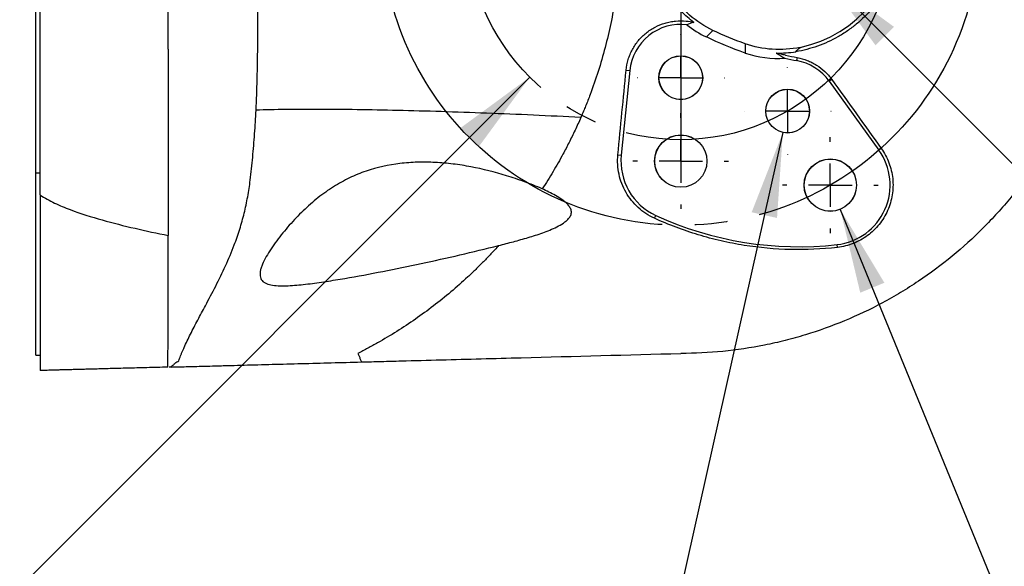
# Model space of a CAD drawing. Header units: millimetres. Extents: x 19 to 819, y 19 to 629.
# Tile 3 of 12: x 92 to 207, y 138 to 202. Entities that reach past the tile are written whole.
import ezdxf

# ---------------------------------------------------------------- set-up
doc = ezdxf.new("R2010")
doc.units = ezdxf.units.MM
doc.header["$LTSCALE"] = 3
doc.linetypes.add('SLD-Center', pattern=[19.05, 15.24, -1.27, 1.27, -1.27])
doc.linetypes.add('SLD-Solid', pattern=[0])
doc.layers.add('CENTER', color=40, linetype='SLD-Center')
doc.layers.add('DIMENSIONS', color=140, linetype='SLD-Solid', lineweight=25)
doc.styles.add('SLDTEXTSTYLE0', font='TXT', dxfattribs={"width": 0.7})
doc.dimstyles.new('SLDDIMSTYLE2', dxfattribs={"dimtxt": 6.474023, "dimasz": 9.906, "dimexe": 0, "dimexo": 0.0625, "dimgap": 1.618506, "dimtad": 0, "dimtih": 1, "dimtoh": 1, "dimrnd": 1e-09, "dimzin": 4, "dimdsep": 46, "dimtxsty": 'SLDTEXTSTYLE0', "dimsah": 1, "dimcen": 0, "dimadec": 0, "dimazin": 1, "dimtfac": 1, "dimtofl": 0, "dimtmove": 0, "dimatfit": 3, "dimfxl": 0, "dimfrac": 2, "dimtolj": 1, "dimtzin": 12, "dimarcsym": 0})
doc.dimstyles.new('SLDDIMSTYLE5', dxfattribs={"dimtxt": 6.474023, "dimasz": 9.906, "dimexe": 0, "dimexo": 0.0625, "dimgap": 1.618506, "dimtad": 0, "dimtih": 1, "dimtoh": 1, "dimrnd": 1e-09, "dimzin": 12, "dimdsep": 46, "dimtxsty": 'SLDTEXTSTYLE0', "dimsah": 1, "dimcen": 0, "dimadec": 0, "dimazin": 3, "dimtfac": 1, "dimtofl": 0, "dimtmove": 0, "dimatfit": 3, "dimfxl": 0, "dimfrac": 2, "dimtolj": 1, "dimtzin": 12, "dimarcsym": 0})

# ---------------------------------------------------------------- blocks, each defined once
blk = doc.blocks.new('_D_11')
at = {"layer": 'DIMENSIONS'}
for p, q in [((253.97, 281.04), (251.79, 281.04)), ((251.79, 281.04), (251.79, 270.75)), ((273.21, 281.04), (275.38, 281.04)), ((275.38, 281.04), (275.38, 270.75)), ((193.72, 237.7), (227.65, 271.64)), ((227.65, 271.64), (244.32, 271.64)), ((251.79, 270.75), (253.97, 270.75)), ((275.38, 270.75), (273.21, 270.75))]:
    blk.add_line(p, q, dxfattribs=at)
blk.add_solid([(193.72, 237.7), (201.8, 243.63), (199.64, 245.78)], dxfattribs=at)
at = {"layer": 'DIMENSIONS', "char_height": 6.35, "attachment_point": 1, "style": 'SLDTEXTSTYLE0'}
for s, insert in [('%%c', (249.08, 290.67)), ('70.0', (258.86, 290.67)), ('2.76', (253.97, 278.93)), ('B.C.', (254.64, 267.2))]:
    blk.add_mtext(s, dxfattribs=dict(at, insert=insert))
blk = doc.blocks.new('_D_12')
at = {"layer": 'DIMENSIONS'}
for p, q in [((151.29, 195.28), (90.54, 134.53)), ((44.99, 143.93), (42.81, 143.93)), ((42.81, 143.93), (42.81, 133.64)), ((64.23, 143.93), (66.4, 143.93)), ((66.4, 143.93), (66.4, 133.64)), ((90.54, 134.53), (73.88, 134.53)), ((42.81, 133.64), (44.99, 133.64)), ((66.4, 133.64), (64.23, 133.64))]:
    blk.add_line(p, q, dxfattribs=at)
blk.add_solid([(151.29, 195.28), (143.21, 189.35), (145.36, 187.19)], dxfattribs=at)
at = {"layer": 'DIMENSIONS', "char_height": 6.35, "attachment_point": 1, "style": 'SLDTEXTSTYLE0'}
for s, insert in [('%%c', (40.1, 153.57)), ('50.0', (49.88, 153.57)), ('1.97', (44.99, 141.83)), ('B.C.', (45.66, 130.09))]:
    blk.add_mtext(s, dxfattribs=dict(at, insert=insert))
blk = doc.blocks.new('_D_13')
at = {"layer": 'DIMENSIONS'}
for p, q in [((185.84, 207.08), (228.16, 164.76)), ((270.21, 174.16), (268.04, 174.16)), ((268.04, 174.16), (268.04, 163.87)), ((289.45, 174.16), (291.63, 174.16)), ((291.63, 174.16), (291.63, 163.87)), ((228.16, 164.76), (244.83, 164.76)), ((268.04, 163.87), (270.21, 163.87)), ((291.63, 163.87), (289.45, 163.87))]:
    blk.add_line(p, q, dxfattribs=at)
blk.add_solid([(185.84, 207.08), (191.76, 199), (193.92, 201.16)], dxfattribs=at)
at = {"layer": 'DIMENSIONS', "char_height": 6.35, "attachment_point": 1, "style": 'SLDTEXTSTYLE0'}
for s, insert in [('%%c', (265.33, 183.79)), ('16.6', (275.1, 183.79)), ('0.65', (270.21, 172.06)), ('CABLE GLAND', (249.59, 160.32))]:
    blk.add_mtext(s, dxfattribs=dict(at, insert=insert))
blk = doc.blocks.new('_D_15')
at = {"layer": 'DIMENSIONS'}
for p, q in [((187.63, 179.81), (214, 115.42)), ((239.78, 124.82), (237.61, 124.82)), ((237.61, 124.82), (237.61, 114.53)), ((259.02, 124.82), (261.19, 124.82)), ((261.19, 124.82), (261.19, 114.53)), ((214, 115.42), (230.67, 115.42)), ((237.61, 114.53), (239.78, 114.53)), ((261.19, 114.53), (259.02, 114.53))]:
    blk.add_line(p, q, dxfattribs=at)
blk.add_solid([(187.63, 179.81), (189.97, 170.06), (192.79, 171.22)], dxfattribs=at)
at = {"layer": 'DIMENSIONS', "char_height": 6.35, "attachment_point": 1, "style": 'SLDTEXTSTYLE0'}
for s, insert in [('%%c', (237.59, 134.46)), ('6.1', (247.36, 134.46)), ('0.24', (239.78, 122.72)), ('X3', (243.81, 110.98))]:
    blk.add_mtext(s, dxfattribs=dict(at, insert=insert))
blk = doc.blocks.new('_D_16')
at = {"layer": 'DIMENSIONS'}
for p, q in [((180.91, 188.8), (165.01, 117.64)), ((119.99, 127.04), (117.82, 127.04)), ((117.82, 127.04), (117.82, 116.75)), ((139.23, 127.04), (141.4, 127.04)), ((141.4, 127.04), (141.4, 116.75)), ((165.01, 117.64), (148.34, 117.64)), ((117.82, 116.75), (119.99, 116.75)), ((141.4, 116.75), (139.23, 116.75))]:
    blk.add_line(p, q, dxfattribs=at)
blk.add_solid([(180.91, 188.8), (177.26, 179.47), (180.23, 178.8)], dxfattribs=at)
at = {"layer": 'DIMENSIONS', "char_height": 6.35, "attachment_point": 1, "style": 'SLDTEXTSTYLE0'}
for s, insert in [('%%c', (117.79, 136.68)), ('5.1', (127.57, 136.68)), ('0.20', (119.99, 124.94)), ('X2', (124.02, 113.2))]:
    blk.add_mtext(s, dxfattribs=dict(at, insert=insert))
blk = doc.blocks.new('SW_CENTERMARKSYMBOL_5')
at = {"layer": 'CENTER', "color": 0}
for p, q in [((0, 5.08), (0, 5.1)), ((0, 0), (0, 2.54)), ((-5.08, 0), (-5.1, 0)), ((0, 0), (-2.54, 0)), ((0, 0), (0, -2.54)), ((0, 0), (2.54, 0)), ((5.08, 0), (5.1, 0)), ((0, -5.08), (0, -5.1))]:
    blk.add_line(p, q, dxfattribs=at)
blk = doc.blocks.new('SW_CENTERMARKSYMBOL_9')
at = {"layer": 'CENTER', "color": 0}
for p, q in [((0, 5.08), (0, 5.6)), ((0, 0), (0, 2.54)), ((-5.08, 0), (-5.6, 0)), ((0, 0), (-2.54, 0)), ((0, 0), (0, -2.54)), ((0, 0), (2.54, 0)), ((5.08, 0), (5.6, 0)), ((0, -5.08), (0, -5.6))]:
    blk.add_line(p, q, dxfattribs=at)
blk = doc.blocks.new('SW_CENTERMARKSYMBOL_13')
at = {"layer": 'CENTER', "color": 0}
for p, q in [((0, 5.08), (0, 5.6)), ((0, 0), (0, 2.54)), ((-5.08, 0), (-5.6, 0)), ((0, 0), (-2.54, 0)), ((0, 0), (0, -2.54)), ((0, 0), (2.54, 0)), ((5.08, 0), (5.6, 0)), ((0, -5.08), (0, -5.6))]:
    blk.add_line(p, q, dxfattribs=at)
blk = doc.blocks.new('SW_CENTERMARKSYMBOL_14')
at = {"layer": 'CENTER', "color": 0}
for p, q in [((0, 5.08), (0, 5.1)), ((0, 0), (0, 2.54)), ((-5.08, 0), (-5.1, 0)), ((0, 0), (-2.54, 0)), ((0, 0), (0, -2.54)), ((0, 0), (2.54, 0)), ((5.08, 0), (5.1, 0)), ((0, -5.08), (0, -5.1))]:
    blk.add_line(p, q, dxfattribs=at)
blk = doc.blocks.new('SW_CENTERMARKSYMBOL_15')
at = {"layer": 'CENTER', "color": 0}
for p, q in [((0, 5.08), (0, 27.54)), ((0, 0), (0, 2.54)), ((-5.08, 0), (-27.54, 0)), ((0, 0), (-2.54, 0)), ((0, 0), (0, -2.54)), ((0, 0), (2.54, 0)), ((5.08, 0), (27.54, 0)), ((0, -5.08), (0, -27.54))]:
    blk.add_line(p, q, dxfattribs=at)

msp = doc.modelspace()

# ---------------------------------------------------------------- linework, layer by layer
for p, q in [((182.588, 197.574), (182.523, 197.21)), ((162.997, 196.054), (162.002, 186.154)), ((162.567, 196.097), (162.997, 196.054)), ((186.629, 195.018), (186.337, 194.808)), ((186.337, 194.808), (192.148, 186.732)), ((192.426, 186.932), (192.148, 186.732)), ((161.601, 186.194), (162.002, 186.154)), ((93.466, 184.089), (93.966, 184.089)), ((165.889, 178.765), (166.041, 179.095)), ((187.291, 175.356), (187.253, 175.687)), ((93.466, 162.749), (93.966, 162.749)), ((109.312, 161.363), (109.083, 161.357))]:
    msp.add_line(p, q)
for centre, radius in [((168.966, 195.204), 2.565), ((168.966, 195.204), 2.554), ((181.466, 191.303), 2.565), ((181.466, 191.303), 2.554), ((168.966, 185.454), 3.065), ((168.966, 185.454), 3.054), ((186.466, 182.643), 3.065), ((186.466, 182.643), 3.054)]:
    msp.add_circle(centre, radius)
for centre, radius, start, end in [((179.966, 212.954), 14.5, 281.82239, 78.17761), ((168.966, 195.454), 6, 83.10529, 174.26083), ((189.563, 236.585), 40, 257.87154, 259.86219), ((181.466, 191.303), 6, 35.73917, 79.86219), ((186.466, 182.643), 7, 276.45297, 35.73917), ((168.966, 185.454), 7, 174.26083, 245.29696), ((182.758, 215.434), 40, 245.29696, 276.45297)]:
    msp.add_arc(centre, radius, start, end)
for points, knots in [([(93.966, 181.51), (93.966, 186.571), (93.966, 191.766), (93.966, 202.292), (93.966, 207.623), (93.966, 218.285), (93.966, 223.615), (93.966, 234.141), (93.966, 239.337), (93.966, 244.397)], [0, 0, 0, 0, 0.25, 0.25, 0.5, 0.5, 0.75, 0.75, 1, 1, 1, 1]), ([(93.466, 184.089), (93.466, 188.762), (93.466, 193.535), (93.466, 203.203), (93.466, 208.066), (93.466, 212.954)], [0, 0, 0, 0, 0.5, 0.5, 1, 1, 1, 1]), ([(119.253, 191.422), (119.265, 191.67), (119.289, 192.164), (119.319, 192.909), (119.346, 193.656), (119.37, 194.406), (119.39, 195.157), (119.407, 195.911), (119.422, 196.667), (119.434, 197.425), (119.444, 198.186), (119.452, 198.948), (119.458, 199.713), (119.463, 200.48), (119.467, 201.249), (119.473, 202.659), (119.478, 204.719), (119.488, 206.99), (119.498, 208.82), (119.505, 210.202), (119.511, 211.58), (119.512, 212.496), (119.512, 212.954)], [0, 0, 0, 0, 0.0356306, 0.0712359, 0.1068214, 0.142393, 0.1779562, 0.2135164, 0.2490789, 0.2846486, 0.3202307, 0.3558299, 0.3914512, 0.4270991, 0.4627785, 0.4984938, 0.62291, 0.7476579, 0.8111421, 0.8743446, 0.9372891, 1, 1, 1, 1]), ([(161.942, 212.954), (161.941, 212.717), (161.94, 212.244), (161.926, 211.533), (161.904, 210.822), (161.872, 210.111), (161.831, 209.399), (161.781, 208.687), (161.722, 207.975), (161.585, 206.545), (161.31, 204.401), (160.795, 201.554), (160.132, 198.729), (159.324, 195.949), (158.534, 193.674), (157.933, 192.137), (157.565, 191.246), (157.378, 190.804), (157.274, 190.558)], [0, 0, 0, 0, 0.0308076, 0.0616349, 0.0924872, 0.1233695, 0.1542872, 0.1852454, 0.2162492, 0.2473037, 0.372284, 0.4974316, 0.6237506, 0.7500979, 0.8743727, 0.9374134, 0.9651859, 1, 1, 1, 1]), ([(218.966, 212.954), (218.966, 209.653), (218.643, 206.406), (217.691, 201.616), (217.296, 200.033), (216.583, 197.678), (216.325, 196.896), (215.77, 195.343), (215.474, 194.577), (213.907, 190.794), (212.373, 187.923), (210.108, 184.527), (209.637, 183.858), (208.66, 182.539), (208.153, 181.888), (206.586, 179.977), (205.487, 178.764), (202.03, 175.305), (199.515, 173.235), (196.103, 170.951), (195.405, 170.508), (193.994, 169.661), (193.28, 169.256), (191.117, 168.098), (189.644, 167.401), (186.639, 166.153), (185.106, 165.602), (182.761, 164.887), (181.971, 164.668), (180.377, 164.266), (179.57, 164.084), (175.533, 163.278), (172.268, 162.954), (168.966, 162.954)], [0, 0, 0, 0, 0.125, 0.125, 0.1875, 0.1875, 0.21875, 0.21875, 0.25, 0.25, 0.375, 0.375, 0.40625, 0.40625, 0.4375, 0.4375, 0.5, 0.5, 0.625, 0.625, 0.65625, 0.65625, 0.6875, 0.6875, 0.75, 0.75, 0.8125, 0.8125, 0.84375, 0.84375, 0.875, 0.875, 1, 1, 1, 1]), ([(194.899, 212.954), (194.899, 212.072), (194.822, 211.203), (194.594, 209.919), (194.499, 209.494), (194.271, 208.65), (194.138, 208.231), (193.684, 206.991), (193.312, 206.203), (192.656, 205.076), (192.42, 204.709), (191.916, 203.995), (191.645, 203.646), (190.793, 202.641), (190.174, 202.03), (189.169, 201.198), (188.822, 200.935), (188.101, 200.437), (187.726, 200.202), (186.584, 199.555), (185.793, 199.195), (184.563, 198.76), (184.146, 198.633), (183.298, 198.415), (182.866, 198.324), (182.432, 198.253)], [0, 0, 0, 0, 0.125, 0.125, 0.1875, 0.1875, 0.25, 0.25, 0.375, 0.375, 0.4375, 0.4375, 0.5, 0.5, 0.625, 0.625, 0.6875, 0.6875, 0.75, 0.75, 0.875, 0.875, 0.9375, 0.9375, 1, 1, 1, 1]), ([(172.735, 200.739), (171.746, 201.207), (170.826, 201.809), (169.176, 203.245), (168.461, 204.062), (167.859, 204.975)], [0, 0, 0, 0, 0.5, 0.5, 1, 1, 1, 1]), ([(170.485, 201.681), (169.979, 202.062), (169.505, 202.483), (168.627, 203.394), (168.225, 203.882), (167.862, 204.403)], [0, 0, 0, 0, 0.5, 0.5, 1, 1, 1, 1]), ([(162.567, 196.097), (162.608, 196.52), (162.691, 196.933), (162.875, 197.536), (162.946, 197.735), (163.11, 198.127), (163.202, 198.32), (163.502, 198.878), (163.738, 199.226), (164.142, 199.714), (164.286, 199.871), (164.587, 200.169), (164.744, 200.309), (165.232, 200.705), (165.583, 200.936), (166.331, 201.33), (166.718, 201.486), (167.318, 201.664), (167.521, 201.714), (167.933, 201.793), (168.143, 201.823), (168.768, 201.881), (169.187, 201.879), (169.606, 201.835)], [0, 0, 0, 0, 0.125, 0.125, 0.1875, 0.1875, 0.25, 0.25, 0.375, 0.375, 0.4375, 0.4375, 0.5, 0.5, 0.625, 0.625, 0.75, 0.75, 0.8125, 0.8125, 0.875, 0.875, 1, 1, 1, 1]), ([(108.966, 198.412), (108.967, 194.702), (108.966, 191.04), (108.966, 185.618), (108.967, 183.821), (108.965, 180.262), (108.964, 178.499), (108.971, 176.755)], [0, 0, 0, 0, 0.5, 0.5, 0.75, 0.75, 1, 1, 1, 1]), ([(182.937, 198.762), (181.867, 198.537), (180.77, 198.461), (178.588, 198.607), (177.525, 198.826), (176.493, 199.19)], [0, 0, 0, 0, 0.5, 0.5, 1, 1, 1, 1]), ([(182.588, 197.574), (182.993, 197.501), (183.385, 197.39), (183.952, 197.169), (184.138, 197.086), (184.503, 196.902), (184.683, 196.8), (185.202, 196.472), (185.523, 196.223), (186.115, 195.664), (186.388, 195.353), (186.629, 195.018)], [0, 0, 0, 0, 0.25, 0.25, 0.375, 0.375, 0.5, 0.5, 0.75, 0.75, 1, 1, 1, 1]), ([(110.198, 162.088), (110.232, 162.183), (110.303, 162.375), (110.419, 162.671), (110.546, 162.98), (110.684, 163.302), (110.895, 163.782), (111.19, 164.42), (111.58, 165.22), (111.993, 166.033), (112.43, 166.855), (112.873, 167.688), (113.575, 169.001), (114.527, 170.818), (115.693, 173.179), (116.639, 175.405), (117.359, 177.471), (117.885, 179.353), (118.295, 181.269), (118.559, 183.009), (118.73, 184.559), (118.861, 185.908), (118.982, 187.269), (119.088, 188.641), (119.179, 190.025), (119.228, 190.956), (119.253, 191.422)], [0, 0, 0, 0, 0.0116401, 0.0237675, 0.0363865, 0.0494966, 0.0630984, 0.0948636, 0.1267905, 0.1592171, 0.191732, 0.2242279, 0.2566907, 0.3436907, 0.4298412, 0.5145286, 0.5763637, 0.6373247, 0.6976209, 0.7574913, 0.7980025, 0.8384369, 0.8788364, 0.9192155, 0.9595959, 1, 1, 1, 1]), ([(157.274, 190.558), (153.557, 190.749), (149.845, 190.917), (142.634, 191.194), (139.138, 191.303), (132.563, 191.453), (129.486, 191.495), (123.911, 191.509), (121.414, 191.481), (119.253, 191.422)], [0, 0, 0, 0, 0.25, 0.25, 0.5, 0.5, 0.75, 0.75, 1, 1, 1, 1]), ([(157.274, 190.558), (157.161, 190.305), (156.936, 189.803), (156.591, 189.063), (156.243, 188.339), (155.892, 187.634), (155.538, 186.945), (155.113, 186.149), (154.61, 185.242), (154.015, 184.224), (153.396, 183.211), (152.965, 182.545), (152.749, 182.21)], [0, 0, 0, 0, 0.0874221, 0.173332, 0.2577416, 0.3406629, 0.4221085, 0.5020911, 0.6253815, 0.7494246, 0.8742767, 1, 1, 1, 1]), ([(192.426, 186.932), (192.8, 186.411), (193.098, 185.853), (193.437, 184.963), (193.531, 184.655), (193.679, 184.034), (193.732, 183.721), (193.797, 183.089), (193.809, 182.768), (193.792, 182.129), (193.762, 181.813), (193.663, 181.188), (193.593, 180.879), (193.413, 180.268), (193.302, 179.965), (192.916, 179.094), (192.587, 178.552), (191.782, 177.551), (191.324, 177.113), (190.556, 176.548), (190.284, 176.374), (189.726, 176.067), (189.439, 175.932), (188.85, 175.701), (188.547, 175.604), (187.926, 175.449), (187.61, 175.392), (187.291, 175.356)], [0, 0, 0, 0, 0.125, 0.125, 0.1875, 0.1875, 0.25, 0.25, 0.3125, 0.3125, 0.375, 0.375, 0.4375, 0.4375, 0.5, 0.5, 0.625, 0.625, 0.75, 0.75, 0.8125, 0.8125, 0.875, 0.875, 0.9375, 0.9375, 1, 1, 1, 1]), ([(165.889, 178.765), (165.185, 179.086), (164.55, 179.506), (163.7, 180.28), (163.437, 180.56), (162.961, 181.151), (162.747, 181.463), (162.367, 182.121), (162.2, 182.469), (161.927, 183.176), (161.818, 183.538), (161.656, 184.279), (161.603, 184.662), (161.557, 185.426), (161.564, 185.81), (161.601, 186.194)], [0, 0, 0, 0, 0.25, 0.25, 0.375, 0.375, 0.5, 0.5, 0.625, 0.625, 0.75, 0.75, 0.875, 0.875, 1, 1, 1, 1]), ([(152.749, 182.21), (152.055, 182.513), (151.359, 182.788), (149.969, 183.297), (149.273, 183.531), (147.188, 184.171), (145.799, 184.52), (143.71, 184.915), (143.013, 185.025), (141.616, 185.197), (140.917, 185.26), (139.527, 185.331), (138.833, 185.34), (137.456, 185.3), (136.775, 185.25), (134.751, 185.009), (133.43, 184.723), (131.801, 184.168), (131.476, 184.047), (130.829, 183.784), (130.505, 183.64), (129.548, 183.182), (128.924, 182.836), (127.7, 182.062), (127.098, 181.635), (125.908, 180.691), (125.331, 180.184), (124.494, 179.38), (124.219, 179.104), (123.678, 178.538), (123.41, 178.246), (122.623, 177.354), (122.129, 176.747), (121.44, 175.82), (121.218, 175.506), (120.807, 174.886), (120.617, 174.58), (120.276, 173.974), (120.124, 173.673), (119.945, 173.244), (119.893, 173.105), (119.807, 172.832), (119.773, 172.699), (119.704, 172.317), (119.703, 172.087), (119.805, 171.682), (119.907, 171.516), (120.134, 171.312), (120.221, 171.252), (120.414, 171.149), (120.519, 171.105), (120.861, 170.992), (121.123, 170.942), (121.683, 170.879), (121.984, 170.865), (122.609, 170.863), (122.931, 170.873), (123.919, 170.929), (124.605, 170.998), (126.013, 171.167), (126.737, 171.268), (128.187, 171.489), (128.917, 171.608), (131.117, 171.985), (132.598, 172.26), (135.577, 172.843), (137.075, 173.15), (140.084, 173.793), (141.596, 174.129), (144.622, 174.83), (146.135, 175.195), (147.647, 175.58)], [0, 0, 0, 0, 0.03125, 0.03125, 0.0625, 0.0625, 0.125, 0.125, 0.15625, 0.15625, 0.1875, 0.1875, 0.21875, 0.21875, 0.25, 0.25, 0.3125, 0.3125, 0.328125, 0.328125, 0.34375, 0.34375, 0.375, 0.375, 0.40625, 0.40625, 0.4375, 0.4375, 0.453125, 0.453125, 0.46875, 0.46875, 0.5, 0.5, 0.515625, 0.515625, 0.53125, 0.53125, 0.546875, 0.546875, 0.5546875, 0.5546875, 0.5625, 0.5625, 0.578125, 0.578125, 0.59375, 0.59375, 0.6015625, 0.6015625, 0.609375, 0.609375, 0.625, 0.625, 0.640625, 0.640625, 0.65625, 0.65625, 0.6875, 0.6875, 0.71875, 0.71875, 0.75, 0.75, 0.8125, 0.8125, 0.875, 0.875, 0.9375, 0.9375, 1, 1, 1, 1]), ([(93.466, 162.749), (93.466, 162.749), (93.466, 162.878), (93.466, 163.382), (93.466, 163.758), (93.466, 164.387), (93.466, 164.521), (93.466, 164.803), (93.466, 165.247), (93.466, 165.755), (93.466, 166.852), (93.466, 167.694), (93.466, 169.125), (93.466, 169.632), (93.466, 170.686), (93.466, 171.234), (93.466, 172.942), (93.466, 174.165), (93.466, 176.126), (93.466, 176.803), (93.466, 178.189), (93.466, 178.895), (93.466, 181.053), (93.466, 182.544), (93.466, 184.089)], [0, 0, 0, 0, 0.125, 0.125, 0.25, 0.25, 0.28125, 0.28125, 0.3125, 0.375, 0.375, 0.5, 0.5, 0.5625, 0.5625, 0.625, 0.625, 0.75, 0.75, 0.8125, 0.8125, 0.875, 0.875, 1, 1, 1, 1]), ([(147.647, 175.58), (148.225, 175.725), (148.802, 175.874), (149.955, 176.183), (150.53, 176.343), (151.675, 176.684), (152.244, 176.865), (153.368, 177.272), (153.925, 177.496), (154.722, 177.897), (154.982, 178.042), (155.353, 178.293), (155.474, 178.382), (155.704, 178.581), (155.812, 178.688), (155.998, 178.929), (156.073, 179.059), (156.163, 179.348), (156.171, 179.501), (156.116, 179.792), (156.055, 179.93), (155.902, 180.18), (155.808, 180.296), (155.506, 180.614), (155.278, 180.795), (154.802, 181.13), (154.553, 181.284), (153.796, 181.717), (153.275, 181.972), (152.749, 182.21)], [0, 0, 0, 0, 0.125, 0.125, 0.25, 0.25, 0.375, 0.375, 0.5, 0.5, 0.5625, 0.5625, 0.59375, 0.59375, 0.625, 0.625, 0.65625, 0.65625, 0.6875, 0.6875, 0.71875, 0.71875, 0.75, 0.75, 0.8125, 0.8125, 0.875, 0.875, 1, 1, 1, 1]), ([(93.966, 181.51), (94.239, 181.32), (94.52, 181.149), (95.092, 180.831), (95.384, 180.683), (96.27, 180.263), (96.875, 180.015), (98.713, 179.322), (99.971, 178.93), (102.515, 178.213), (103.798, 177.891), (106.377, 177.292), (107.672, 177.016), (108.971, 176.755)], [0, 0, 0, 0, 0.0625, 0.0625, 0.125, 0.125, 0.25, 0.25, 0.5, 0.5, 0.75, 0.75, 1, 1, 1, 1]), ([(93.966, 181.51), (93.966, 180.046), (93.966, 178.623), (93.966, 175.896), (93.966, 174.588), (93.966, 172.105), (93.966, 170.933), (93.966, 168.767), (93.966, 167.771), (93.966, 165.953), (93.966, 165.133), (93.966, 163.711), (93.966, 163.107), (93.966, 161.616), (93.966, 161.049), (93.966, 160.954)], [0, 0, 0, 0, 0.125, 0.125, 0.25, 0.25, 0.375, 0.375, 0.5, 0.5, 0.625, 0.625, 0.75, 0.75, 1, 1, 1, 1]), ([(187.291, 175.356), (185.458, 175.148), (183.633, 175.067), (179.995, 175.15), (178.184, 175.313), (175.477, 175.744), (174.575, 175.918), (172.781, 176.33), (171.894, 176.566), (169.266, 177.359), (167.556, 178.004), (165.889, 178.765)], [0, 0, 0, 0, 0.25, 0.25, 0.5, 0.5, 0.625, 0.625, 0.75, 0.75, 1, 1, 1, 1]), ([(108.915, 161.353), (108.924, 161.541), (108.929, 161.792), (108.939, 162.412), (108.944, 162.783), (108.95, 163.647), (108.952, 164.142), (108.955, 164.977), (108.956, 165.269), (108.958, 165.879), (108.958, 166.196), (108.962, 167.845), (108.965, 169.365), (108.969, 171.523), (108.969, 171.967), (108.971, 172.873), (108.971, 173.335), (108.972, 174.751), (108.972, 175.733), (108.971, 176.755)], [0, 0, 0, 0, 0.125, 0.125, 0.25, 0.25, 0.375, 0.375, 0.4375, 0.4375, 0.5, 0.5, 0.75, 0.75, 0.8125, 0.8125, 0.875, 0.875, 1, 1, 1, 1]), ([(147.647, 175.58), (147.497, 175.415), (147.201, 175.088), (146.754, 174.608), (146.312, 174.141), (145.718, 173.53), (144.962, 172.779), (143.705, 171.586), (142.071, 170.14), (140.026, 168.495), (137.913, 166.952), (135.736, 165.513), (133.867, 164.4), (132.533, 163.666), (131.762, 163.26), (131.375, 163.061), (131.182, 162.961)], [0, 0, 0, 0, 0.0320559, 0.0635034, 0.0943439, 0.1245789, 0.1861865, 0.2477783, 0.3741438, 0.5004295, 0.6255522, 0.7505517, 0.8751878, 0.9376392, 0.9688758, 1, 1, 1, 1]), ([(131.182, 162.961), (131.227, 162.851), (131.318, 162.632), (131.451, 162.297), (131.538, 162.07), (131.581, 161.957)], [0, 0, 0, 0, 0.3332531, 0.6665391, 1, 1, 1, 1]), ([(131.581, 161.957), (132.36, 161.978), (133.139, 161.999), (134.696, 162.04), (135.475, 162.061), (137.812, 162.123), (139.37, 162.165), (144.043, 162.289), (147.158, 162.372), (156.505, 162.622), (162.736, 162.788), (168.966, 162.954)], [0, 0, 0, 0, 0.0625, 0.0625, 0.125, 0.125, 0.25, 0.25, 0.5, 0.5, 1, 1, 1, 1]), ([(108.915, 161.353), (108.498, 161.341), (107.68, 161.32), (106.48, 161.288), (105.333, 161.257), (104.239, 161.228), (103.196, 161.2), (102.206, 161.174), (101.296, 161.149), (100.463, 161.127), (99.704, 161.107), (98.989, 161.088), (98.317, 161.07), (97.688, 161.053), (97.102, 161.038), (96.56, 161.023), (96.061, 161.01), (95.605, 160.998), (95.192, 160.987), (94.822, 160.977), (94.496, 160.968), (94.211, 160.96), (94.045, 160.956), (93.966, 160.954)], [0, 0, 0, 0, 0.0812688, 0.1592361, 0.2339063, 0.3052846, 0.3733768, 0.4381895, 0.4997305, 0.5525128, 0.602601, 0.6500042, 0.6947331, 0.7368006, 0.7762221, 0.8130163, 0.8472062, 0.8788207, 0.9078961, 0.9344792, 0.9586314, 0.9804346, 1, 1, 1, 1]), ([(109.313, 161.364), (109.37, 161.423), (109.464, 161.52), (109.578, 161.631), (109.653, 161.704), (109.711, 161.754), (109.823, 161.847), (109.989, 161.97), (110.128, 162.049), (110.198, 162.088)], [0, 0, 0, 0, 0.1953018, 0.3213837, 0.3768602, 0.4394913, 0.519461, 0.7598899, 1, 1, 1, 1]), ([(109.317, 161.363), (109.566, 161.37), (109.941, 161.38), (110.693, 161.4), (110.976, 161.408), (111.449, 161.42), (111.616, 161.425), (111.962, 161.434), (112.142, 161.439), (113.074, 161.463), (113.921, 161.486), (115.096, 161.517), (115.337, 161.524), (115.825, 161.537), (116.073, 161.543), (116.825, 161.564), (117.34, 161.577), (118.393, 161.605), (118.931, 161.62), (120.028, 161.649), (120.589, 161.664), (122.286, 161.709), (123.429, 161.74), (125.734, 161.801), (126.895, 161.832), (129.229, 161.894), (130.403, 161.926), (131.581, 161.957)], [0, 0, 0, 0, 0.125, 0.125, 0.1875, 0.1875, 0.21875, 0.21875, 0.25, 0.25, 0.375, 0.375, 0.40625, 0.40625, 0.4375, 0.4375, 0.5, 0.5, 0.5625, 0.5625, 0.625, 0.625, 0.75, 0.75, 0.875, 0.875, 1, 1, 1, 1])]:
    msp.add_open_spline(points, degree=3, knots=knots)
for points in [[(108.966, 198.547), (108.966, 203.323), (108.966, 208.125), (108.966, 212.954)], [(169.606, 201.835), (169.902, 201.804), (170.196, 201.752), (170.485, 201.681)], [(170.485, 201.681), (170.181, 201.614), (169.924, 201.519), (169.687, 201.411)], [(169.687, 201.411), (170.39, 200.846), (171.147, 200.367), (171.958, 199.974)], [(171.958, 199.974), (172.207, 200.233), (172.464, 200.489), (172.735, 200.739)], [(176.493, 199.19), (175.216, 199.64), (173.963, 200.156), (172.735, 200.739)], [(176.505, 198.1), (174.955, 198.63), (173.439, 199.254), (171.958, 199.974)], [(108.966, 198.547), (108.966, 198.502), (108.966, 198.457), (108.966, 198.412)], [(176.493, 199.19), (176.509, 198.822), (176.511, 198.459), (176.505, 198.1)], [(180.133, 198.1), (180.904, 198.076), (181.67, 198.127), (182.432, 198.253)], [(182.432, 198.253), (182.584, 198.415), (182.751, 198.584), (182.937, 198.762)], [(176.505, 198.1), (177.998, 197.589), (179.585, 197.377), (181.159, 197.478)], [(180.165, 198.092), (180.154, 198.095), (180.144, 198.097), (180.133, 198.1)], [(180.133, 198.1), (180.528, 197.874), (180.86, 197.671), (181.159, 197.478)], [(181.23, 197.845), (181.051, 197.884), (180.696, 197.964), (180.341, 198.049), (180.165, 198.092)], [(181.23, 197.845), (181.681, 197.747), (182.134, 197.656), (182.588, 197.574)], [(161.601, 186.194), (161.92, 189.487), (162.242, 192.787), (162.567, 196.097)], [(186.629, 195.018), (188.56, 192.324), (190.492, 189.628), (192.426, 186.932)]]:
    msp.add_open_spline(points, degree=3)
at = {"layer": 'CENTER', "linetype": 'SLD-Center'}
for radius in [35, 25]:
    msp.add_circle((168.966, 212.954), radius, dxfattribs=at)

# ---------------------------------------------------------------- block references
at = {"layer": 'CENTER'}
for name, p in [('SW_CENTERMARKSYMBOL_15', (168.966, 212.954)), ('SW_CENTERMARKSYMBOL_14', (168.966, 195.204)), ('SW_CENTERMARKSYMBOL_5', (181.466, 191.303)), ('SW_CENTERMARKSYMBOL_9', (168.966, 185.454)), ('SW_CENTERMARKSYMBOL_13', (186.466, 182.643))]:
    msp.add_blockref(name, p, dxfattribs=at)

# ---------------------------------------------------------------- dimensions: what is measured, and where the dimension line sits
at = {"layer": 'DIMENSIONS'}
for p1, p2, text, dimstyle, picture, middle in [((144.218, 188.205), (193.715, 237.703), '<>\\PB.C.', 'SLDDIMSTYLE2', '_D_11', (263.587, 274.982)), ((186.644, 230.632), (151.289, 195.276), '<>\\PB.C.', 'SLDDIMSTYLE2', '_D_12', (54.607, 137.878)), ((174.097, 218.824), (185.836, 207.084), '<>\\PCABLE GLAND', 'SLDDIMSTYLE5', '_D_13', (279.832, 168.104)), ((182.026, 193.806), (180.907, 188.8), '<>\\PX2', 'SLDDIMSTYLE5', '_D_16', (129.609, 120.988)), ((185.305, 185.479), (187.628, 179.807), '<>\\PX3', 'SLDDIMSTYLE5', '_D_15', (249.399, 118.768))]:
    dim = msp.add_diameter_dim_2p(p1=p1, p2=p2, text=text, dimstyle=dimstyle, dxfattribs=at)
    dim.commit()
    dim.dimension.update_dxf_attribs({"geometry": picture, "text_midpoint": middle, "dimtype": 163})

doc.saveas('drawing.dxf')
